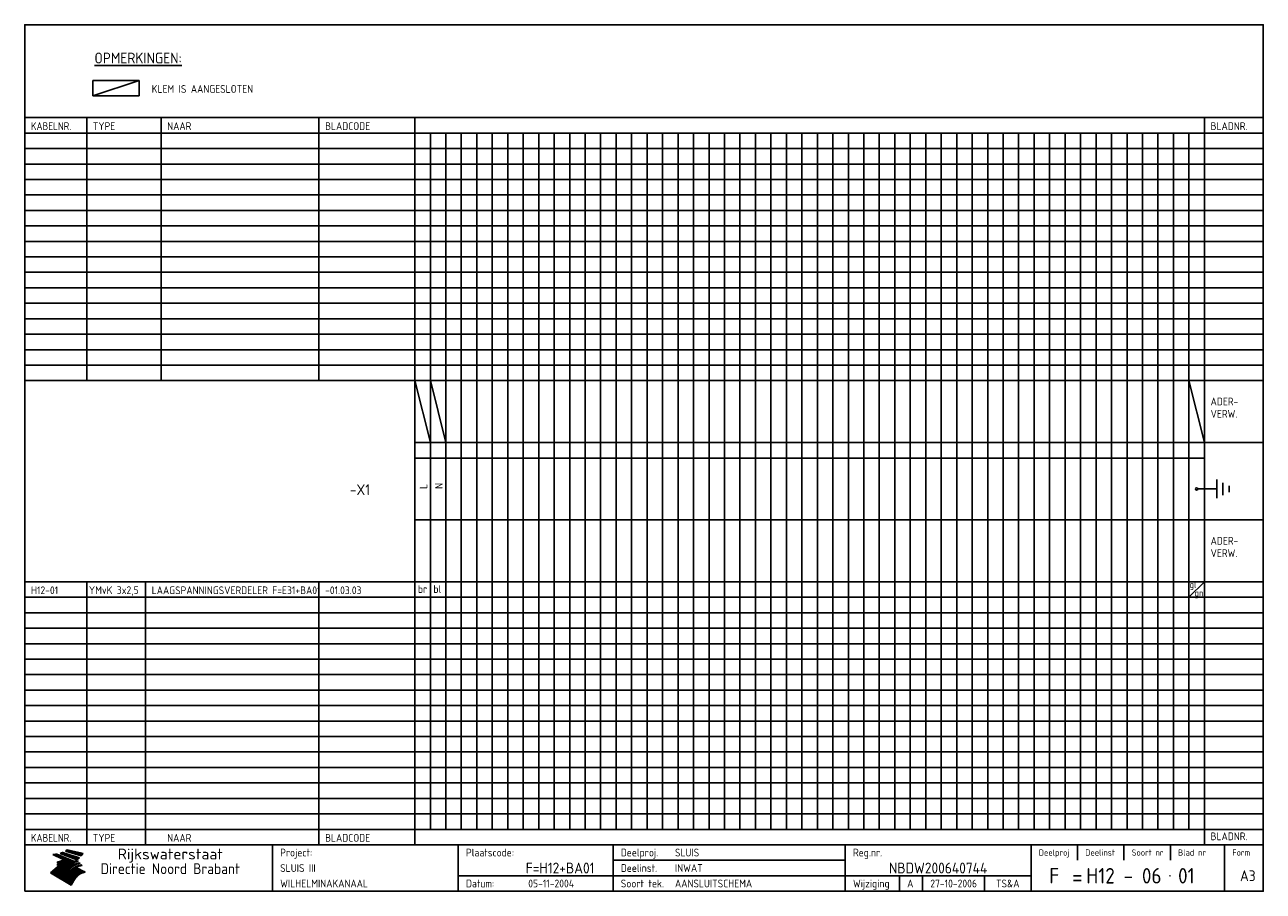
# Model space of a CAD drawing. Extents: x 10 to 410, y 10 to 290.
import ezdxf
from ezdxf.enums import TextEntityAlignment as Align

# ---------------------------------------------------------------- set-up
doc = ezdxf.new("R2010")
doc.units = 0
doc.header["$LTSCALE"] = 10
doc.header["$MEASUREMENT"] = 0
doc.layers.get('0').update_dxf_attribs({"linetype": 'CONTINUOUS'})
for name, color, linetype in [('0-25', 7, 'CONTINUOUS'), ('0-35', 2, 'CONTINUOUS'), ('0-50', 3, 'CONTINUOUS'), ('B-25', 7, 'CONTINUOUS'), ('B-35', 2, 'CONTINUOUS'), ('S-25', 7, 'CONTINUOUS'), ('S-35', 2, 'CONTINUOUS')]:
    doc.layers.add(name, color=color, linetype=linetype)
doc.styles.add('ISO', font='iso.shx')
doc.styles.get("Standard").update_dxf_attribs({"font": 'iso.shx'})

# ---------------------------------------------------------------- blocks, each defined once
blk = doc.blocks.new('KADER-A3')
at = {"layer": '0-25'}
for p, q in [((410, 35), (10, 35)), ((410, 30), (10, 30)), ((350, 25), (350, 20)), ((365, 25), (365, 20)), ((380, 25), (380, 20)), ((200, 20), (275, 20)), ((150, 15), (335, 15)), ((292.5, 15), (292.5, 10)), ((300, 15), (300, 10)), ((320, 15), (320, 10))]:
    blk.add_line(p, q, dxfattribs=at)
at = {"layer": '0-25', "color": 7}
for p, q in [((19.1, 21.89), (25.12, 19)), ((19.1, 21.89), (25.12, 19)), ((19.17, 21.86), (20.7, 21.86)), ((19.29, 21.8), (20.83, 21.8)), ((19.4, 21.75), (20.96, 21.75)), ((19.52, 21.69), (21.09, 21.69)), ((19.64, 21.63), (21.22, 21.63)), ((19.74, 21.92), (20.56, 21.92)), ((19.75, 21.58), (21.36, 21.58)), ((19.87, 21.52), (21.49, 21.52)), ((19.99, 21.47), (21.62, 21.47)), ((20.11, 21.41), (21.75, 21.41)), ((20.22, 21.35), (21.88, 21.35)), ((20.25, 21.97), (20.43, 21.97)), ((20.34, 21.3), (22.02, 21.3)), ((20.38, 21.99), (26.02, 19.59)), ((20.38, 21.99), (26.02, 19.59)), ((20.46, 21.24), (22.15, 21.24)), ((20.57, 21.18), (22.28, 21.18)), ((20.69, 21.13), (22.41, 21.13)), ((20.81, 21.07), (22.55, 21.07)), ((20.92, 21.02), (22.68, 21.02)), ((21.04, 20.96), (22.81, 20.96)), ((21.16, 20.9), (22.94, 20.9)), ((21.27, 20.85), (23.07, 20.85)), ((21.39, 20.79), (23.21, 20.79)), ((21.47, 22.25), (26.83, 20.19)), ((21.47, 22.25), (26.83, 20.19)), ((21.49, 22.25), (23.07, 22.25)), ((21.51, 20.73), (23.34, 20.73)), ((21.6, 22.2), (23.25, 22.2)), ((21.63, 20.68), (23.47, 20.68)), ((21.65, 22.31), (22.89, 22.31)), ((21.74, 20.62), (23.6, 20.62)), ((21.75, 22.14), (23.42, 22.14)), ((21.8, 22.37), (22.71, 22.37)), ((21.86, 20.57), (23.73, 20.57)), ((21.9, 22.08), (23.6, 22.08)), ((21.94, 22.42), (22.53, 22.42)), ((21.98, 20.51), (23.87, 20.51)), ((22.04, 22.03), (23.78, 22.03)), ((22.06, 22.48), (22.36, 22.48)), ((22.09, 20.45), (24, 20.45)), ((22.18, 22.53), (27.65, 20.8)), ((22.18, 22.53), (27.65, 20.8)), ((22.19, 21.97), (23.96, 21.97)), ((22.21, 20.4), (24.13, 20.4)), ((22.33, 20.34), (24.26, 20.34)), ((22.34, 21.92), (24.13, 21.92)), ((22.37, 20), (23.08, 20)), ((22.44, 20.28), (24.4, 20.28)), ((22.48, 21.86), (24.31, 21.86)), ((22.49, 20.06), (23.04, 20.06)), ((22.56, 20.23), (24.53, 20.23)), ((22.61, 20.12), (22.93, 20.12)), ((22.63, 21.8), (24.49, 21.8)), ((22.68, 20.17), (24.66, 20.17)), ((22.71, 20.17), (22.82, 20.17)), ((23.11, 20.02), (22.77, 20.2)), ((23.11, 20.02), (22.77, 20.2)), ((22.78, 21.75), (24.67, 21.75)), ((22.79, 20.12), (24.79, 20.12)), ((22.91, 20.06), (24.92, 20.06)), ((22.92, 21.69), (24.85, 21.69)), ((23.03, 20), (25.06, 20)), ((23.07, 21.63), (25.02, 21.63)), ((23.14, 22.99), (28.22, 21.46)), ((23.14, 22.99), (28.22, 21.46)), ((23.15, 22.98), (25.33, 22.98)), ((23.22, 21.58), (25.2, 21.58)), ((23.23, 23.04), (25.09, 23.04)), ((23.32, 23.1), (24.84, 23.1)), ((23.34, 22.93), (25.57, 22.93)), ((23.36, 21.52), (25.38, 21.52)), ((23.4, 23.15), (24.6, 23.15)), ((23.49, 23.21), (24.36, 23.21)), ((23.51, 21.47), (25.56, 21.47)), ((23.52, 22.87), (25.81, 22.87)), ((23.57, 23.27), (24.12, 23.27)), ((23.64, 23.32), (23.87, 23.32)), ((23.66, 21.41), (25.74, 21.41)), ((23.7, 23.36), (28.82, 22.17)), ((23.7, 23.36), (28.82, 22.17)), ((23.71, 22.82), (26.06, 22.82)), ((23.8, 21.35), (25.91, 21.35)), ((23.9, 22.76), (26.3, 22.76)), ((23.95, 21.3), (26.09, 21.3)), ((24.09, 22.7), (26.54, 22.7)), ((24.09, 21.24), (26.27, 21.24)), ((24.24, 21.18), (26.45, 21.18)), ((24.27, 22.65), (26.78, 22.65)), ((24.39, 21.13), (26.62, 21.13)), ((24.46, 22.59), (27.03, 22.59)), ((24.53, 21.07), (26.8, 21.07)), ((24.65, 22.53), (27.27, 22.53)), ((24.68, 21.02), (26.98, 21.02)), ((24.83, 20.96), (27.16, 20.96)), ((24.84, 22.48), (27.51, 22.48)), ((24.97, 20.9), (27.34, 20.9)), ((25.02, 22.42), (27.75, 22.42)), ((25.12, 20.85), (27.51, 20.85)), ((25.21, 22.37), (28, 22.37)), ((25.27, 20.79), (27.63, 20.79)), ((25.4, 22.31), (28.24, 22.31)), ((25.41, 20.73), (27.57, 20.73)), ((25.56, 20.68), (27.51, 20.68)), ((25.58, 22.25), (28.48, 22.25)), ((25.71, 20.62), (27.44, 20.62)), ((25.77, 22.2), (28.72, 22.2)), ((25.85, 20.57), (27.37, 20.57)), ((25.96, 22.14), (28.79, 22.14)), ((26, 20.51), (27.29, 20.51)), ((26.15, 22.08), (28.75, 22.08)), ((26.15, 20.45), (27.22, 20.45)), ((26.29, 20.4), (27.14, 20.4)), ((26.33, 22.03), (28.71, 22.03)), ((26.44, 20.34), (27.06, 20.34)), ((26.52, 21.97), (28.66, 21.97)), ((26.59, 20.28), (26.97, 20.28)), ((26.71, 21.92), (28.62, 21.92)), ((26.73, 20.23), (26.89, 20.23)), ((26.9, 21.86), (28.57, 21.86)), ((27.08, 21.8), (28.52, 21.8)), ((27.27, 21.75), (28.48, 21.75)), ((27.46, 21.69), (28.43, 21.69)), ((27.65, 21.63), (28.38, 21.63)), ((27.83, 21.58), (28.33, 21.58)), ((28.02, 21.52), (28.28, 21.52)), ((28.21, 21.47), (28.22, 21.47)), ((20.58, 17.88), (18.3, 16)), ((20.58, 17.88), (18.3, 16)), ((24.94, 11.97), (18.3, 16)), ((24.94, 11.97), (18.3, 16)), ((18.31, 16.01), (20.96, 16.01)), ((18.38, 16.07), (21.46, 16.07)), ((18.45, 16.12), (21.88, 16.12)), ((18.52, 16.18), (22.15, 16.18)), ((18.59, 16.23), (22.38, 16.23)), ((18.65, 16.29), (22.58, 16.29)), ((18.72, 16.35), (22.75, 16.35)), ((18.79, 16.4), (22.91, 16.4)), ((18.86, 16.46), (20.6, 16.46)), ((18.93, 16.52), (20.6, 16.52)), ((18.99, 16.57), (20.6, 16.57)), ((19.06, 16.63), (20.6, 16.63)), ((19.13, 16.68), (20.6, 16.68)), ((19.2, 16.74), (20.6, 16.74)), ((19.27, 16.8), (20.6, 16.8)), ((19.33, 16.85), (21.07, 16.85)), ((19.4, 16.91), (21.55, 16.91)), ((19.47, 16.97), (21.88, 16.97)), ((19.54, 17.02), (22.13, 17.02)), ((19.61, 17.08), (22.34, 17.08)), ((19.67, 17.13), (20.6, 17.13)), ((19.74, 17.19), (20.6, 17.19)), ((19.81, 17.25), (20.6, 17.25)), ((19.88, 17.3), (20.6, 17.3)), ((19.95, 17.36), (20.6, 17.36)), ((20.01, 17.42), (20.6, 17.42)), ((20.08, 17.47), (20.93, 17.47)), ((20.15, 17.53), (21.26, 17.53)), ((20.22, 17.58), (21.51, 17.58)), ((20.29, 17.64), (21.72, 17.64)), ((20.35, 17.7), (21.9, 17.7)), ((20.42, 17.75), (22.07, 17.75)), ((20.49, 17.81), (22.22, 17.81)), ((20.56, 17.87), (22.36, 17.87)), ((20.6, 19.11), (20.58, 19.51)), ((20.6, 19.11), (20.58, 19.51)), ((20.58, 19.5), (22.09, 19.5)), ((20.58, 19.44), (21.95, 19.44)), ((20.59, 19.38), (21.79, 19.38)), ((20.59, 19.33), (21.62, 19.33)), ((20.59, 19.27), (21.42, 19.27)), ((20.6, 19.22), (21.2, 19.22)), ((20.6, 19.16), (20.93, 19.16)), ((20.6, 19.11), (20.69, 19.12)), ((20.6, 19.11), (20.69, 19.12)), ((20.6, 18.79), (20.77, 18.81)), ((20.6, 18.79), (20.77, 18.81)), ((20.6, 18.29), (20.6, 18.79)), ((20.6, 18.29), (20.6, 18.79)), ((20.6, 18.77), (22.46, 18.77)), ((20.6, 18.71), (22.33, 18.71)), ((20.6, 18.65), (22.19, 18.65)), ((20.6, 18.6), (22.04, 18.6)), ((20.6, 18.54), (21.87, 18.54)), ((20.6, 18.48), (21.68, 18.48)), ((20.6, 18.43), (21.46, 18.43)), ((20.6, 18.37), (21.21, 18.37)), ((20.6, 18.29), (20.88, 18.32)), ((20.6, 18.29), (20.88, 18.32)), ((20.6, 18.32), (20.87, 18.32)), ((20.6, 17.88), (20.86, 17.91)), ((20.6, 17.88), (20.86, 17.91)), ((20.6, 17.43), (20.97, 17.48)), ((20.6, 17.43), (20.97, 17.48)), ((20.6, 17.43), (20.6, 17.09)), ((20.6, 17.43), (20.6, 17.09)), ((20.6, 17.09), (21.26, 17.16)), ((20.6, 17.09), (21.26, 17.16)), ((20.6, 16.8), (21.37, 16.89)), ((20.6, 16.8), (21.37, 16.89)), ((20.6, 16.8), (20.6, 16.45)), ((20.6, 16.8), (20.6, 16.45)), ((20.6, 16.45), (21.56, 16.56)), ((20.6, 16.45), (21.56, 16.56)), ((20.6, 15.97), (21.67, 16.09)), ((20.6, 15.97), (21.67, 16.09)), ((20.7, 16.46), (23.06, 16.46)), ((20.9, 19.55), (22.23, 19.55)), ((20.9, 18.82), (22.59, 18.82)), ((20.98, 17.92), (22.5, 17.92)), ((21.02, 17.13), (22.53, 17.13)), ((21.19, 19.61), (22.35, 19.61)), ((21.2, 16.52), (23.2, 16.52)), ((21.32, 18.88), (22.71, 18.88)), ((21.32, 17.98), (22.62, 17.98)), ((21.42, 19.67), (22.47, 19.67)), ((21.47, 17.19), (22.7, 17.19)), ((21.59, 18.03), (22.74, 18.03)), ((21.61, 18.93), (22.82, 18.93)), ((21.62, 19.72), (22.59, 19.72)), ((21.72, 16.57), (23.32, 16.57)), ((21.77, 17.25), (22.85, 17.25)), ((21.8, 19.78), (22.69, 19.78)), ((21.8, 18.09), (22.85, 18.09)), ((21.84, 18.99), (22.92, 18.99)), ((21.96, 19.83), (22.79, 19.83)), ((21.99, 18.15), (22.95, 18.15)), ((22.01, 17.3), (22.99, 17.3)), ((22.03, 19.05), (23.03, 19.05)), ((22.1, 16.63), (23.44, 16.63)), ((22.11, 19.89), (22.89, 19.89)), ((22.16, 18.2), (23.05, 18.2)), ((22.21, 19.1), (23.12, 19.1)), ((22.21, 17.36), (23.12, 17.36)), ((22.24, 19.95), (22.99, 19.95)), ((22.31, 18.26), (23.15, 18.26)), ((22.36, 19.16), (23.22, 19.16)), ((22.38, 16.68), (23.56, 16.68)), ((22.39, 17.42), (23.24, 17.42)), ((22.45, 18.32), (23.24, 18.32)), ((22.51, 19.22), (23.3, 19.22)), ((22.56, 17.47), (23.36, 17.47)), ((22.59, 18.37), (23.33, 18.37)), ((22.6, 16.74), (23.66, 16.74)), ((22.64, 19.27), (23.39, 19.27)), ((22.71, 18.43), (23.42, 18.43)), ((22.71, 17.53), (23.47, 17.53)), ((22.77, 19.33), (23.47, 19.33)), ((22.79, 16.8), (23.77, 16.8)), ((22.83, 18.48), (23.5, 18.48)), ((22.84, 17.58), (23.57, 17.58)), ((22.89, 19.38), (23.55, 19.38)), ((22.94, 18.54), (23.58, 18.54)), ((22.96, 16.85), (23.86, 16.85)), ((22.97, 17.64), (23.67, 17.64)), ((23, 19.44), (23.63, 19.44)), ((23.04, 18.6), (23.66, 18.6)), ((23.1, 19.5), (23.72, 19.5)), ((23.1, 17.7), (23.77, 17.7)), ((23.12, 16.91), (23.96, 16.91)), ((23.14, 18.65), (23.74, 18.65)), ((23.15, 19.95), (25.19, 19.95)), ((23.21, 19.55), (23.8, 19.55)), ((23.21, 17.75), (23.86, 17.75)), ((23.21, 16.01), (28.9, 16.01)), ((23.24, 18.71), (23.82, 18.71)), ((23.26, 19.89), (25.32, 19.89)), ((23.26, 16.97), (24.05, 16.97)), ((23.3, 19.61), (23.88, 19.61)), ((23.32, 17.81), (23.95, 17.81)), ((23.33, 18.77), (23.91, 18.77)), ((23.37, 16.07), (29.08, 16.07)), ((23.38, 19.83), (25.45, 19.83)), ((23.39, 19.67), (23.81, 19.67)), ((23.39, 17.02), (24.14, 17.02)), ((23.42, 18.82), (23.99, 18.82)), ((23.42, 17.87), (24.03, 17.87)), ((23.45, 19.7), (23.58, 19.79)), ((23.45, 19.7), (23.58, 19.79)), ((23.48, 19.72), (23.7, 19.72)), ((23.5, 19.78), (25.58, 19.78)), ((23.51, 18.88), (24.07, 18.88)), ((23.51, 16.12), (29.27, 16.12)), ((23.52, 17.92), (24.11, 17.92)), ((23.52, 17.08), (24.22, 17.08)), ((23.54, 18.9), (24.3, 19.42)), ((23.54, 18.9), (24.3, 19.42)), ((23.56, 19.78), (23.59, 19.78)), ((23.56, 19.39), (23.9, 19.62)), ((23.56, 19.39), (23.9, 19.62)), ((23.58, 19.79), (23.9, 19.62)), ((23.58, 19.79), (23.9, 19.62)), ((23.59, 18.93), (24.15, 18.93)), ((23.61, 19.72), (25.72, 19.72)), ((23.62, 17.98), (24.2, 17.98)), ((23.63, 17.13), (24.3, 17.13)), ((23.65, 18.59), (24.62, 19.25)), ((23.65, 18.59), (24.62, 19.25)), ((29.41, 16.17), (23.65, 16.17)), ((23.67, 18.99), (24.23, 18.99)), ((23.71, 18.03), (24.28, 18.03)), ((23.73, 19.67), (25.85, 19.67)), ((23.75, 19.05), (24.32, 19.05)), ((23.75, 17.19), (24.38, 17.19)), ((23.77, 16.23), (29.47, 16.23)), ((23.79, 18.09), (24.36, 18.09)), ((23.83, 19.1), (24.4, 19.1)), ((23.85, 19.61), (25.98, 19.61)), ((23.85, 17.25), (24.46, 17.25)), ((23.88, 18.15), (24.44, 18.15)), ((23.89, 16.29), (29.36, 16.29)), ((23.92, 19.16), (24.48, 19.16)), ((23.94, 18.19), (25.23, 19.07)), ((23.94, 18.19), (25.23, 19.07)), ((23.95, 17.3), (24.55, 17.3)), ((23.96, 19.55), (25.96, 19.55)), ((23.96, 18.2), (24.53, 18.2)), ((24, 19.22), (24.56, 19.22)), ((24, 16.35), (29.24, 16.35)), ((24.04, 18.26), (24.61, 18.26)), ((24.05, 17.36), (24.63, 17.36)), ((24.06, 17.88), (25.34, 18.76)), ((24.06, 17.88), (25.34, 18.76)), ((24.08, 19.5), (25.88, 19.5)), ((24.08, 19.27), (24.58, 19.27)), ((24.11, 16.4), (29.13, 16.4)), ((24.13, 18.32), (24.69, 18.32)), ((24.14, 17.42), (24.71, 17.42)), ((24.16, 19.33), (24.47, 19.33)), ((24.2, 19.44), (25.79, 19.44)), ((24.21, 18.37), (24.77, 18.37)), ((24.21, 16.46), (29.02, 16.46)), ((24.23, 17.47), (24.79, 17.47)), ((24.24, 17.48), (25.52, 18.36)), ((24.24, 17.48), (25.52, 18.36)), ((24.25, 19.38), (24.36, 19.38)), ((24.29, 18.43), (24.85, 18.43)), ((24.3, 19.42), (24.62, 19.25)), ((24.3, 19.42), (24.62, 19.25)), ((24.31, 19.38), (25.71, 19.38)), ((24.31, 17.53), (24.87, 17.53)), ((24.31, 16.52), (28.91, 16.52)), ((24.35, 17.17), (25.64, 18.05)), ((24.35, 17.17), (25.64, 18.05)), ((24.37, 18.48), (24.94, 18.48)), ((24.39, 17.58), (24.96, 17.58)), ((24.4, 16.57), (28.79, 16.57)), ((24.43, 19.33), (25.62, 19.33)), ((24.45, 18.54), (25.02, 18.54)), ((24.47, 17.64), (25.04, 17.64)), ((24.49, 16.63), (28.68, 16.63)), ((24.54, 18.6), (25.1, 18.6)), ((24.55, 19.27), (25.54, 19.27)), ((24.56, 17.7), (25.12, 17.7)), ((24.57, 16.68), (28.57, 16.68)), ((24.62, 18.65), (25.18, 18.65)), ((24.63, 16.72), (25.91, 17.6)), ((24.63, 16.72), (25.91, 17.6)), ((24.64, 17.75), (25.2, 17.75)), ((24.66, 16.74), (28.45, 16.74)), ((24.67, 19.22), (25.45, 19.22)), ((24.7, 18.71), (25.27, 18.71)), ((24.72, 17.81), (25.29, 17.81)), ((24.74, 16.8), (28.34, 16.8)), ((24.78, 19.16), (25.37, 19.16)), ((24.78, 18.77), (25.34, 18.77)), ((24.8, 17.87), (25.37, 17.87)), ((24.82, 16.85), (28.23, 16.85)), ((24.87, 18.82), (25.4, 18.82)), ((24.89, 17.92), (25.45, 17.92)), ((24.9, 19.1), (25.28, 19.1)), ((24.9, 16.91), (28.11, 16.91)), ((24.95, 18.88), (25.45, 18.88)), ((24.97, 17.98), (25.53, 17.98)), ((24.99, 16.97), (28, 16.97)), ((25.02, 19.05), (25.2, 19.05)), ((25.03, 18.93), (25.51, 18.93)), ((25.05, 18.03), (25.61, 18.03)), ((25.07, 17.02), (27.89, 17.02)), ((25.11, 18.99), (25.57, 18.99)), ((26.02, 19.59), (25.12, 19)), ((26.02, 19.59), (25.12, 19)), ((25.13, 18.09), (25.68, 18.09)), ((25.15, 17.08), (27.77, 17.08)), ((25.19, 19.05), (25.63, 19.05)), ((25.21, 18.15), (25.75, 18.15)), ((25.23, 17.13), (27.66, 17.13)), ((25.26, 19.1), (25.7, 19.1)), ((25.3, 18.2), (25.82, 18.2)), ((25.31, 17.19), (27.55, 17.19)), ((25.33, 19.16), (25.77, 19.16)), ((25.38, 18.26), (25.89, 18.26)), ((25.39, 19.22), (25.85, 19.22)), ((25.4, 17.25), (27.43, 17.25)), ((25.46, 18.32), (25.97, 18.32)), ((25.47, 19.27), (25.93, 19.27)), ((25.48, 17.3), (27.32, 17.3)), ((25.54, 19.33), (26.03, 19.33)), ((25.54, 18.37), (26.06, 18.37)), ((25.56, 17.36), (27.21, 17.36)), ((25.62, 18.43), (26.14, 18.43)), ((25.63, 19.38), (26.13, 19.38)), ((25.64, 17.42), (27.1, 17.42)), ((25.7, 18.48), (26.24, 18.48)), ((25.72, 19.44), (26.24, 19.44)), ((25.73, 17.47), (26.98, 17.47)), ((25.79, 18.54), (26.34, 18.54)), ((25.81, 17.53), (26.87, 17.53)), ((25.82, 19.5), (26.36, 19.5)), ((25.89, 18.6), (26.46, 18.6)), ((25.89, 17.58), (26.76, 17.58)), ((25.93, 19.55), (26.53, 19.55)), ((25.96, 17.64), (26.64, 17.64)), ((25.99, 18.65), (26.58, 18.65)), ((26.04, 17.7), (26.59, 17.7)), ((26.06, 19.61), (26.85, 19.61)), ((26.1, 18.71), (26.72, 18.71)), ((26.12, 17.75), (26.67, 17.75)), ((26.2, 17.81), (26.76, 17.81)), ((26.21, 19.67), (27.23, 19.67)), ((26.23, 18.77), (26.89, 18.77)), ((26.29, 17.87), (26.86, 17.87)), ((26.37, 18.82), (27.09, 18.82)), ((26.39, 17.92), (26.97, 17.92)), ((26.44, 19.72), (27.18, 19.72)), ((26.49, 17.98), (27.09, 17.98)), ((26.53, 18.88), (27.34, 18.88)), ((26.56, 17.68), (29.54, 16.2)), ((26.56, 17.68), (29.54, 16.2)), ((26.6, 18.03), (27.22, 18.03)), ((26.72, 18.09), (27.38, 18.09)), ((26.73, 18.93), (27.66, 18.93)), ((26.85, 18.15), (27.56, 18.15)), ((26.99, 18.99), (27.9, 18.99)), ((27, 18.2), (27.8, 18.2)), ((27.13, 19.78), (27.25, 19.64)), ((27.13, 19.78), (27.25, 19.64)), ((27.18, 18.26), (28.13, 18.26)), ((27.26, 19.05), (27.84, 19.05)), ((27.39, 18.32), (28.47, 18.32)), ((27.7, 18.37), (28.49, 18.37)), ((27.78, 19.1), (27.93, 18.96)), ((27.78, 19.1), (27.93, 18.96)), ((28, 18.43), (28.44, 18.43)), ((28.29, 15.83), (29.54, 16.2)), ((28.29, 15.83), (29.54, 16.2)), ((28.39, 18.48), (28.54, 18.32)), ((28.39, 18.48), (28.54, 18.32)), ((29.54, 16.2), (29.45, 16.17)), ((29.54, 16.2), (29.45, 16.17)), ((29.46, 16.18), (29.47, 16.18)), ((18.38, 15.95), (20.6, 15.95)), ((18.47, 15.9), (20.6, 15.9)), ((18.57, 15.84), (20.6, 15.84)), ((18.66, 15.78), (20.6, 15.78)), ((18.75, 15.73), (20.6, 15.73)), ((18.85, 15.67), (20.6, 15.67)), ((18.94, 15.62), (20.6, 15.62)), ((19.03, 15.56), (27.83, 15.56)), ((19.12, 15.5), (27.75, 15.5)), ((19.22, 15.45), (27.66, 15.45)), ((19.31, 15.39), (27.58, 15.39)), ((19.4, 15.33), (27.5, 15.33)), ((19.49, 15.28), (27.43, 15.28)), ((19.59, 15.22), (27.36, 15.22)), ((19.68, 15.17), (27.29, 15.17)), ((19.77, 15.11), (27.22, 15.11)), ((19.86, 15.05), (27.15, 15.05)), ((19.96, 15), (27.09, 15)), ((20.05, 14.94), (27.02, 14.94)), ((20.14, 14.88), (26.96, 14.88)), ((20.24, 14.83), (26.9, 14.83)), ((20.33, 14.77), (26.84, 14.77)), ((20.42, 14.72), (26.79, 14.72)), ((20.51, 14.66), (26.73, 14.66)), ((20.6, 15.97), (20.6, 15.58)), ((20.6, 15.97), (20.6, 15.58)), ((20.6, 15.58), (21.95, 15.73)), ((20.6, 15.58), (21.95, 15.73)), ((20.61, 14.6), (26.68, 14.6)), ((20.7, 14.55), (26.62, 14.55)), ((20.79, 14.49), (26.57, 14.49)), ((20.88, 14.43), (26.52, 14.43)), ((20.94, 15.62), (27.92, 15.62)), ((20.98, 14.38), (26.47, 14.38)), ((21.07, 14.32), (26.42, 14.32)), ((21.16, 14.27), (26.38, 14.27)), ((21.25, 14.21), (26.33, 14.21)), ((21.35, 14.15), (26.29, 14.15)), ((21.44, 14.1), (26.24, 14.1)), ((21.45, 15.67), (28.01, 15.67)), ((21.53, 14.04), (26.2, 14.04)), ((21.63, 13.98), (26.16, 13.98)), ((21.72, 13.93), (26.12, 13.93)), ((21.81, 13.87), (26.08, 13.87)), ((21.9, 13.82), (26.04, 13.82)), ((21.96, 15.73), (28.11, 15.73)), ((22, 13.76), (26, 13.76)), ((22.09, 13.7), (25.96, 13.7)), ((22.18, 13.65), (25.93, 13.65)), ((22.27, 13.59), (25.89, 13.59)), ((22.34, 15.78), (28.21, 15.78)), ((22.37, 13.53), (25.86, 13.53)), ((22.46, 13.48), (25.82, 13.48)), ((22.55, 13.42), (25.79, 13.42)), ((22.62, 15.84), (28.33, 15.84)), ((22.65, 13.37), (25.76, 13.37)), ((22.74, 13.31), (25.73, 13.31)), ((22.83, 13.25), (25.69, 13.25)), ((22.84, 15.9), (28.52, 15.9)), ((22.92, 13.2), (25.66, 13.2)), ((23.02, 13.14), (25.63, 13.14)), ((23.04, 15.95), (28.71, 15.95)), ((23.11, 13.08), (25.59, 13.08)), ((23.2, 13.03), (25.56, 13.03)), ((23.29, 12.97), (25.53, 12.97)), ((23.39, 12.92), (25.5, 12.92)), ((23.48, 12.86), (25.46, 12.86)), ((23.57, 12.8), (25.43, 12.8)), ((23.66, 12.75), (25.4, 12.75)), ((23.76, 12.69), (25.36, 12.69)), ((23.85, 12.63), (25.33, 12.63)), ((23.94, 12.58), (25.3, 12.58)), ((24.04, 12.52), (25.26, 12.52)), ((24.13, 12.47), (25.23, 12.47)), ((24.22, 12.41), (25.2, 12.41)), ((24.31, 12.35), (25.17, 12.35)), ((24.41, 12.3), (25.13, 12.3)), ((24.5, 12.24), (25.1, 12.24)), ((24.59, 12.18), (25.07, 12.18)), ((24.68, 12.13), (25.03, 12.13)), ((24.78, 12.07), (25, 12.07)), ((24.87, 12.02), (24.97, 12.02)), ((24.94, 11.97), (25.81, 13.45)), ((24.94, 11.97), (25.81, 13.45))]:
    blk.add_line(p, q, dxfattribs=at)
for centre, radius, start, end in [((19.15, 29.7), 7.8, 269.6055, 279.0886), ((19.15, 29.7), 7.8, 269.6055, 279.0886), ((19.93, 25.38), 5.91, 276.3402, 298.7463), ((19.93, 25.38), 5.91, 276.3402, 298.7463), ((19.84, 25.09), 6.03, 278.129, 302.868), ((19.84, 25.09), 6.03, 278.129, 302.868), ((19.84, 27.26), 5.27, 288.0217, 296.3084), ((19.84, 27.26), 5.27, 288.0217, 296.3084), ((20.49, 27.56), 5.28, 300.0654, 307.393), ((20.49, 27.56), 5.28, 300.0654, 307.393), ((24.11, 24.7), 5.26, 301.1147, 312.2814), ((24.11, 24.7), 5.26, 301.1147, 312.2814), ((21.95, 27.32), 8.59, 316.9248, 323.1399), ((21.95, 27.32), 8.59, 316.9248, 323.1399), ((20.21, 23.78), 5.91, 273.6149, 304.3803), ((20.21, 23.78), 5.91, 273.6149, 304.3803), ((20.35, 24.56), 5.76, 274.164, 302.5474), ((20.35, 24.56), 5.76, 274.164, 302.5474), ((20.05, 24.28), 6.02, 277.9472, 305.7139), ((20.05, 24.28), 6.02, 277.9472, 305.7139), ((20.04, 23.49), 6.09, 278.8115, 306.4242), ((20.04, 23.49), 6.09, 278.8115, 306.4242), ((20.53, 23.07), 5.96, 277.0519, 304.973), ((20.53, 23.07), 5.96, 277.0519, 304.973), ((20.72, 22.76), 5.91, 276.3402, 304.3803), ((20.72, 22.76), 5.91, 276.3402, 304.3803), ((21.06, 22.34), 5.81, 274.9043, 303.1745), ((21.06, 22.34), 5.81, 274.9043, 303.1745), ((20.82, 22.06), 6.04, 278.1111, 305.8489), ((20.82, 22.06), 6.04, 278.1111, 305.8489), ((21.3, 21.6), 5.91, 276.3402, 304.3803), ((21.3, 21.6), 5.91, 276.3402, 304.3803), ((27.05, 17.17), 2.63, 107.4286, 133.7799), ((27.05, 17.17), 2.63, 107.4286, 133.7799), ((27.45, 16.91), 2.81, 110.4143, 138.7411), ((27.45, 16.91), 2.81, 110.4143, 138.7411), ((27.57, 15.64), 3.4, 98.1566, 126.9045), ((27.57, 15.64), 3.4, 98.1566, 126.9045), ((27.91, 15.54), 3.39, 100.5835, 132.088), ((27.91, 15.54), 3.39, 100.5835, 132.088), ((28.21, 14.74), 3.67, 95.7581, 128.7216), ((28.21, 14.74), 3.67, 95.7581, 128.7216), ((27.01, 16.84), 2.93, 87.7348, 104.8316), ((27.01, 16.84), 2.93, 87.7348, 104.8316), ((27.37, 15.71), 3.93, 91.7838, 103.2817), ((27.37, 15.71), 3.93, 91.7838, 103.2817), ((28.4, 15.05), 3.21, 96.3886, 125.0052), ((28.4, 15.05), 3.21, 96.3886, 125.0052), ((27.82, 16.31), 2.8, 90.634, 105.1984), ((27.82, 16.31), 2.8, 90.634, 105.1984), ((28.19, 15.04), 3.93, 93.8342, 103.2817), ((28.19, 15.04), 3.93, 93.8342, 103.2817), ((28.58, 15.69), 2.8, 93.8141, 105.1984), ((28.58, 15.69), 2.8, 93.8141, 105.1984), ((28.95, 14.41), 3.93, 96.0135, 103.2817), ((28.95, 14.41), 3.93, 96.0135, 103.2817), ((31.24, 10.26), 6.3, 117.9568, 149.6251), ((31.24, 10.26), 6.3, 117.9568, 149.6251)]:
    blk.add_arc(centre, radius, start, end, dxfattribs=at)
at = {"layer": '0-35'}
for p, q in [((90, 25), (90, 10)), ((150, 25), (150, 10)), ((200, 25), (200, 10)), ((275, 25), (275, 10)), ((335, 25), (335, 10)), ((397.5, 25), (397.5, 10))]:
    blk.add_line(p, q, dxfattribs=at)
at = {"layer": '0-50'}
for p, q in [((10, 25), (410, 25)), ((348.75, 15), (351.25, 15)), ((348.75, 13.5), (351.25, 13.5))]:
    blk.add_line(p, q, dxfattribs=at)
blk.add_lwpolyline([(10, 10), (410, 10), (410, 290), (10, 290)], close=True, dxfattribs=at)
at = {"layer": '0-50', "const_width": 0.25}
blk.add_lwpolyline([(379.75, 15, 1), (380, 15, 1)], format="xyb", close=True, dxfattribs=at)
at = {"layer": '0-25', "style": 'ISO'}
for s, height, p in [('Project:', 2.5, (92.5, 22.5)), ('Plaatscode:', 2.5, (152.5, 22.5)), ('Deelproj.', 2.5, (202.5, 22.5)), ('Reg.nr.', 2.5, (277.5, 22.5)), ('Deelproj', 2, (337.5, 22.5)), ('Deelinst', 2, (352.5, 22.5)), ('Soort nr', 2, (367.5, 22.5)), ('Blad nr', 2, (382.5, 22.5)), ('Form', 2, (400, 22.5)), ('Deelinst.', 2.5, (202.5, 17.5)), ('Datum:', 2.5, (152.5, 12.5)), ('Soort tek.', 2.5, (202.5, 12.5)), ('Wijziging', 2.5, (277.5, 12.5))]:
    blk.add_text(s, height=height, dxfattribs=at).set_placement(p, align=Align.MIDDLE_LEFT)
for tag, p in [('N', (220, 22.5)), ('B', (92.5, 17.5)), ('P', (220, 17.5)), ('C', (92.5, 12.5)), ('U', (220, 12.5)), ('REV', (295, 12.5))]:
    blk.add_attdef(tag, text='', height=2.5, dxfattribs=at).set_placement(p, align=Align.MIDDLE_LEFT)
for tag, p in [('W', (180, 12.5)), ('Z', (310, 12.5)), ('Y', (327.5, 12.5))]:
    blk.add_attdef(tag, text='', height=2.5, dxfattribs=at).set_placement(p, align=Align.MIDDLE)
at = {"layer": '0-35', "style": 'ISO', "width": 1.00614}
blk.add_text('Rijkswaterstaat', height=3.5, dxfattribs=at).set_placement((40, 20.28), (74, 20.28), align=Align.FIT)
at = {"layer": '0-35', "color": 2, "style": 'ISO', "width": 0.948867}
blk.add_text('Directie Noord Brabant', height=3.5, dxfattribs=at).set_placement((34.5, 15.53), (79.5, 15.53), align=Align.FIT)
at = {"layer": '0-35', "style": 'ISO'}
for tag, p in [('X', (178.5, 17.5)), ('FORM', (402.5, 15))]:
    blk.add_attdef(tag, text='', height=3.5, dxfattribs=at).set_placement(p, align=Align.MIDDLE_LEFT)
blk.add_attdef('RNR', text='', height=3.5, dxfattribs=at).set_placement((305, 17.5), align=Align.MIDDLE)
at = {"layer": '0-50', "style": 'ISO'}
for tag, p in [('M', (342.5, 15)), ('O', (365, 15))]:
    blk.add_attdef(tag, text='', height=5, dxfattribs=at).set_placement(p, align=Align.MIDDLE)
blk.add_attdef('Q', text='', height=5, dxfattribs=at).set_placement((382.5, 15), align=Align.MIDDLE_LEFT)

msp = doc.modelspace()

# ---------------------------------------------------------------- linework, layer by layer
at = {"layer": '0-25'}
for p, q in [((141, 155), (136, 175)), ((146, 155), (141, 175)), ((391, 155), (386, 175)), ((391, 110), (386, 105))]:
    msp.add_line(p, q, dxfattribs=at)
at = {"layer": 'S-25'}
for p, q in [((32, 272), (32, 267)), ((47, 272), (32, 272)), ((32, 267), (47, 272)), ((47, 267), (47, 272)), ((32, 267), (47, 267)), ((10, 260), (410, 260)), ((10, 255), (410, 255)), ((141, 255), (141, 175)), ((146, 255), (146, 175)), ((151, 255), (151, 175)), ((156, 255), (156, 175)), ((161, 255), (161, 30)), ((166, 255), (166, 175)), ((171, 255), (171, 175)), ((176, 255), (176, 175)), ((181, 255), (181, 175)), ((186, 255), (186, 30)), ((191, 255), (191, 175)), ((196, 255), (196, 175)), ((201, 255), (201, 175)), ((206, 255), (206, 175)), ((211, 255), (211, 30)), ((216, 255), (216, 175)), ((221, 255), (221, 175)), ((226, 255), (226, 175)), ((231, 255), (231, 175)), ((236, 255), (236, 30)), ((241, 255), (241, 175)), ((246, 255), (246, 175)), ((251, 255), (251, 175)), ((256, 255), (256, 175)), ((261, 255), (261, 30)), ((266, 255), (266, 175)), ((271, 255), (271, 175)), ((276, 255), (276, 175)), ((281, 255), (281, 175)), ((286, 255), (286, 30)), ((291, 255), (291, 175)), ((296, 255), (296, 175)), ((301, 255), (301, 175)), ((306, 255), (306, 175)), ((311, 255), (311, 30)), ((316, 255), (316, 175)), ((321, 255), (321, 175)), ((326, 255), (326, 175)), ((331, 255), (331, 175)), ((336, 255), (336, 30)), ((341, 255), (341, 175)), ((346, 255), (346, 175)), ((351, 255), (351, 175)), ((356, 255), (356, 175)), ((361, 255), (361, 30)), ((366, 255), (366, 175)), ((371, 255), (371, 175)), ((376, 255), (376, 175)), ((381, 255), (381, 175)), ((386, 255), (386, 30)), ((10, 250), (410, 250)), ((10, 245), (410, 245)), ((10, 240), (410, 240)), ((10, 235), (410, 235)), ((10, 230), (410, 230)), ((10, 225), (410, 225)), ((10, 220), (410, 220)), ((10, 215), (410, 215)), ((10, 210), (410, 210)), ((10, 205), (410, 205)), ((10, 200), (410, 200)), ((10, 195), (410, 195)), ((10, 190), (410, 190)), ((10, 185), (410, 185)), ((10, 180), (410, 180)), ((10, 175), (410, 175)), ((141, 175), (141, 110)), ((146, 175), (146, 110)), ((151, 175), (151, 110)), ((156, 175), (156, 110)), ((166, 175), (166, 110)), ((171, 175), (171, 110)), ((176, 175), (176, 110)), ((181, 175), (181, 110)), ((191, 175), (191, 110)), ((196, 175), (196, 110)), ((201, 175), (201, 110)), ((206, 175), (206, 110)), ((216, 175), (216, 110)), ((221, 175), (221, 110)), ((226, 175), (226, 110)), ((231, 175), (231, 110)), ((241, 175), (241, 110)), ((246, 175), (246, 110)), ((251, 175), (251, 110)), ((256, 175), (256, 110)), ((266, 175), (266, 110)), ((271, 175), (271, 110)), ((276, 175), (276, 110)), ((281, 175), (281, 110)), ((291, 175), (291, 110)), ((296, 175), (296, 110)), ((301, 175), (301, 110)), ((306, 175), (306, 110)), ((316, 175), (316, 110)), ((321, 175), (321, 110)), ((326, 175), (326, 110)), ((331, 175), (331, 110)), ((341, 175), (341, 110)), ((346, 175), (346, 110)), ((351, 175), (351, 110)), ((356, 175), (356, 110)), ((366, 175), (366, 110)), ((371, 175), (371, 110)), ((376, 175), (376, 110)), ((381, 175), (381, 110)), ((136, 150), (391, 150)), ((389, 140), (395, 140)), ((395, 143), (395, 137)), ((397, 142), (397, 138)), ((399, 141), (399, 139)), ((10, 110), (410, 110)), ((141, 110), (141, 30)), ((146, 110), (146, 30)), ((151, 110), (151, 30)), ((156, 110), (156, 30)), ((166, 110), (166, 30)), ((171, 110), (171, 30)), ((176, 110), (176, 30)), ((181, 110), (181, 30)), ((191, 110), (191, 30)), ((196, 110), (196, 30)), ((201, 110), (201, 30)), ((206, 110), (206, 30)), ((216, 110), (216, 30)), ((221, 110), (221, 30)), ((226, 110), (226, 30)), ((231, 110), (231, 30)), ((241, 110), (241, 30)), ((246, 110), (246, 30)), ((251, 110), (251, 30)), ((256, 110), (256, 30)), ((266, 110), (266, 30)), ((271, 110), (271, 30)), ((276, 110), (276, 30)), ((281, 110), (281, 30)), ((291, 110), (291, 30)), ((296, 110), (296, 30)), ((301, 110), (301, 30)), ((306, 110), (306, 30)), ((316, 110), (316, 30)), ((321, 110), (321, 30)), ((326, 110), (326, 30)), ((331, 110), (331, 30)), ((341, 110), (341, 30)), ((346, 110), (346, 30)), ((351, 110), (351, 30)), ((356, 110), (356, 30)), ((366, 110), (366, 30)), ((371, 110), (371, 30)), ((376, 110), (376, 30)), ((381, 110), (381, 30)), ((10, 105), (410, 105)), ((10, 100), (410, 100)), ((10, 95), (410, 95)), ((10, 90), (410, 90)), ((10, 85), (410, 85)), ((10, 80), (410, 80)), ((10, 75), (410, 75)), ((10, 70), (410, 70)), ((10, 65), (410, 65)), ((10, 60), (410, 60)), ((10, 55), (410, 55)), ((10, 50), (410, 50)), ((10, 45), (410, 45)), ((10, 40), (410, 40))]:
    msp.add_line(p, q, dxfattribs=at)
for start, end in [(0, 180), (180, 0)]:
    msp.add_arc((388.5, 140), 0.375, start, end, dxfattribs=at)
at = {"layer": 'S-35'}
for p, q in [((30, 260), (30, 175)), ((54, 260), (54, 175)), ((105, 260), (105, 175)), ((136, 260), (136, 25)), ((391, 260), (391, 25)), ((136, 155), (410, 155)), ((136, 130), (410, 130)), ((30, 110), (30, 25)), ((49, 110), (49, 25)), ((105, 110), (105, 25))]:
    msp.add_line(p, q, dxfattribs=at)

# ---------------------------------------------------------------- block references
ref = msp.add_blockref('KADER-A3', (0, 0))
ref.add_attrib('B', 'SLUIS III', dxfattribs={"layer": '0-25', "height": 2.5, "style": 'ISO'}).set_placement((92.5, 17.5), align=Align.MIDDLE_LEFT)
ref.add_attrib('C', 'WILHELMINAKANAAL', dxfattribs={"layer": '0-25', "height": 2.5, "style": 'ISO'}).set_placement((92.5, 12.5), align=Align.MIDDLE_LEFT)
ref.add_attrib('N', 'SLUIS', dxfattribs={"layer": '0-25', "height": 2.5, "style": 'ISO'}).set_placement((220, 22.5), align=Align.MIDDLE_LEFT)
ref.add_attrib('P', 'INWAT', dxfattribs={"layer": '0-25', "height": 2.5, "style": 'ISO'}).set_placement((220, 17.5), align=Align.MIDDLE_LEFT)
ref.add_attrib('U', 'AANSLUITSCHEMA', dxfattribs={"layer": '0-25', "height": 2.5, "style": 'ISO'}).set_placement((220, 12.5), align=Align.MIDDLE_LEFT)
ref.add_attrib('M', 'F', dxfattribs={"layer": '0-50', "height": 5, "style": 'ISO'}).set_placement((342.5, 15), align=Align.MIDDLE)
ref.add_attrib('O', 'H12 - 06', dxfattribs={"layer": '0-50', "height": 5, "style": 'ISO'}).set_placement((365, 15), align=Align.MIDDLE)
ref.add_attrib('Q', '01', dxfattribs={"layer": '0-50', "height": 5, "style": 'ISO'}).set_placement((382.5, 15), align=Align.MIDDLE_LEFT)
ref.add_attrib('X', 'F=H12+BA01', dxfattribs={"layer": '0-35', "height": 3.5, "style": 'ISO'}).set_placement((171.81, 17.5), align=Align.MIDDLE_LEFT)
ref.add_attrib('RNR', 'NBDW200640744', dxfattribs={"layer": '0-35', "height": 3.5, "style": 'ISO'}).set_placement((305, 17.5), align=Align.MIDDLE)
ref.add_attrib('W', '05-11-2004', dxfattribs={"layer": '0-25', "height": 2.5, "style": 'ISO'}).set_placement((180, 12.5), align=Align.MIDDLE)
ref.add_attrib('FORM', 'A3', dxfattribs={"layer": '0-35', "height": 3.5, "style": 'ISO'}).set_placement((402.5, 15), align=Align.MIDDLE_LEFT)
ref.add_attrib('REV', 'A', dxfattribs={"layer": '0-25', "height": 2.5, "style": 'ISO'}).set_placement((295, 12.5), align=Align.MIDDLE_LEFT)
ref.add_attrib('Z', '27-10-2006', dxfattribs={"layer": '0-25', "height": 2.5, "style": 'ISO'}).set_placement((310, 12.5), align=Align.MIDDLE)
ref.add_attrib('Y', 'TS&A', dxfattribs={"layer": '0-25', "height": 2.5, "style": 'ISO'}).set_placement((327.5, 12.5), align=Align.MIDDLE)

# ---------------------------------------------------------------- texts
at = {"layer": 'B-25'}
for s, height, p in [('KLEM IS AANGESLOTEN', 2.5, (51, 268)), ('TYPE', 2.5, (32, 256)), ('NAAR', 2.5, (56, 256)), ('BLADCODE', 2.5, (107, 256)), ('BLADNR.', 2.5, (393, 256)), ('ADER-', 2.5, (393, 167)), ('VERW.', 2.5, (393, 163)), ('ADER-', 2.5, (393, 122)), ('VERW.', 2.5, (393, 118)), ('H12-01', 2.5, (12, 106)), ('LAAGSPANNINGSVERDELER F=E31+BA01', 2.5, (51, 106)), ('-01.03.03', 2.5, (107, 106)), ('br', 2.5, (136.98, 106.4)), ('bl', 2.5, (141.98, 106.4)), ('gl', 2.2, (386.15, 107.97)), ('gn', 2.2, (387.8, 105.29)), ('TYPE', 2.5, (32, 26)), ('NAAR', 2.5, (56, 26)), ('BLADCODE', 2.5, (107, 26)), ('BLADNR.', 2.5, (393, 26.5))]:
    msp.add_text(s, height=height, dxfattribs=at).set_placement(p)
for width, p, p2 in [(1.070588, (12, 256), (25, 256)), (0.91954, (12, 26), (25, 26))]:
    msp.add_text('KABELNR.', height=2.5, dxfattribs=dict(at, width=width)).set_placement(p, p2, align=Align.FIT)
for s, p in [('L', (140, 140)), ('N', (145, 140))]:
    msp.add_text(s, height=2.5, rotation=90, dxfattribs=at).set_placement(p)
msp.add_text('YMvK 3x2,5', height=2.5, dxfattribs=at).set_placement((30.71, 107.3), align=Align.MIDDLE_LEFT)
at = {"layer": 'B-35'}
for s, p in [('%%UOPMERKINGEN:', (32.5, 277.5)), ('-X1', (115, 138))]:
    msp.add_text(s, height=3.5, dxfattribs=at).set_placement(p)

doc.saveas('drawing.dxf')
